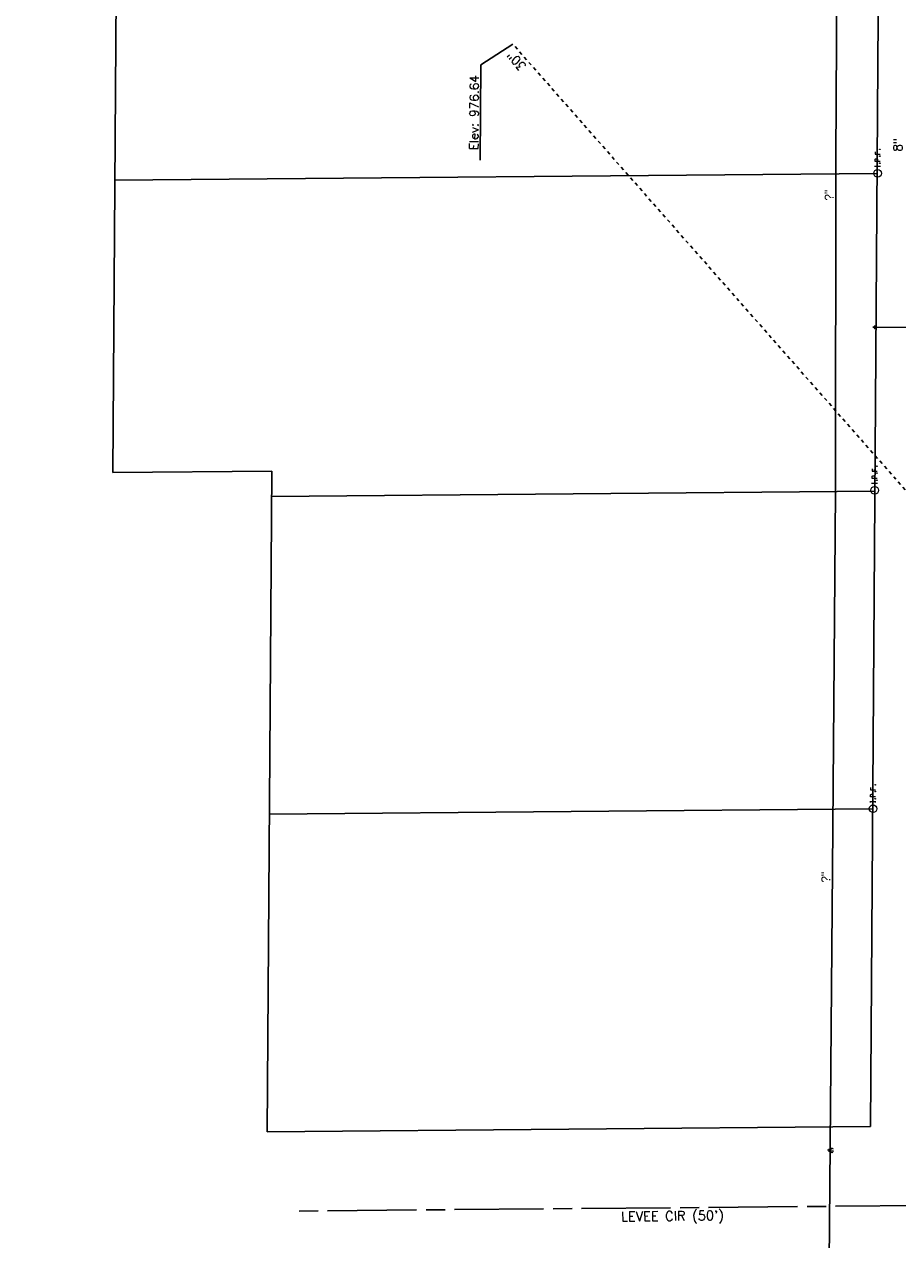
# Model space of a CAD drawing. Extents: x 2300122 to 2305194, y 360020 to 364238.
# Tile 87 of 93: x 2304367 to 2304642, y 362663 to 363046. Entities that reach past the tile are written whole.
import ezdxf
from ezdxf.enums import TextEntityAlignment as Align

# ---------------------------------------------------------------- set-up
doc = ezdxf.new("R2010")
doc.units = 0
doc.header["$LTSCALE"] = 20
doc.header["$MEASUREMENT"] = 0
for name, pattern in [('CL', [2, 0.3, -0.15, 1.4, -0.15]), ('gasex', [0]), ('OhDOT_USTN5', [0.11, 0.055, -0.055]), ('rowex', [0]), ('waterex', [0])]:
    doc.linetypes.add(name, pattern=pattern)
for name, color, linetype in [('DR_X_Storm_Sewer', 151, 'OhDOT_USTN5'), ('DR_X_Text', 7, 'Continuous'), ('DV_X_Property_Line', 7, 'Continuous'), ('RW_X_CL', 6, 'CL'), ('RW_X_Fee_RW', 6, 'rowex'), ('RW_X_Text', 7, 'Continuous'), ('SV_X_Mon_Cells_Found', 7, 'Continuous'), ('UT_X_Gas', 2, 'gasex'), ('UT_X_Gas_Cells', 2, 'Continuous'), ('UT_X_Gas_Text', 7, 'Continuous'), ('UT_X_Sanitary_Text', 7, 'Continuous'), ('UT_X_Water', 133, 'waterex'), ('UT_X_Water_Cells', 133, 'Continuous')]:
    doc.layers.add(name, color=color, linetype=linetype)
doc.styles.add('Simplex Normal (0.14)', font='Simplex.shx')
doc.styles.add('Straight Normal (0.14) Font 30', font='font30.shx', dxfattribs={"height": 0.14})

# ---------------------------------------------------------------- blocks, each defined once
blk = doc.blocks.new('WSS')
at = {"layer": 'Defpoints', "color": 133, "linetype": 'Continuous', "lineweight": 30}
blk.add_point((0, 0), dxfattribs=at)
at = {"layer": 'UT_X_Water_Cells', "color": 133, "linetype": 'Continuous', "lineweight": 0}
for p, q in [((0.032, 0.106), (-0.032, 0.106)), ((0, 0.074), (0, 0.138)), ((0.02, 0.008), (0.055, -0.01))]:
    blk.add_line(p, q, dxfattribs=at)
at = {"layer": 'UT_X_Water_Cells', "color": 133, "linetype": 'Continuous', "lineweight": 0, "flags": 128}
for points in [[(-0.059, 0.045), (-0.074, 0.03), (-0.074, -0.03), (-0.059, -0.045)], [(-0.055, 0.035), (-0.041, -0.041), (-0.027, 0.035), (-0.013, -0.041), (0.001, 0.035)], [(0.045, 0.059), (0.03, 0.074), (-0.03, 0.074), (-0.045, 0.059)], [(0.059, -0.045), (0.074, -0.03), (0.074, 0.03), (0.059, 0.045)], [(-0.045, -0.059), (-0.03, -0.074), (0.03, -0.074), (0.045, -0.059)]]:
    blk.add_lwpolyline(points, dxfattribs=at)
at = {"layer": 'UT_X_Water_Cells', "color": 133, "linetype": 'Continuous', "lineweight": 0, "extrusion": (0, 0, -1)}
for centre, radius, start, end in [((-0.028, 0.02), 0.0135, 303.63245, 53.74127), ((-0.039, -0.005), 0.04, 61.34633, 118.65367), ((-0.037, -0.009), 0.0316, 235.60372, 316.33053), ((-0.044, -0.022), 0.017, 132.06416, 228.51167)]:
    blk.add_arc(centre, radius, start, end, dxfattribs=at)
blk = doc.blocks.new('GMRK')
at = {"layer": 'UT_X_Gas_Cells', "color": 2, "linetype": 'Continuous', "lineweight": 0}
for p, q in [((0, 0), (-0.048, 0)), ((0, -0.05), (0, 0.05))]:
    blk.add_line(p, q, dxfattribs=at)
at = {"layer": 'UT_X_Gas_Cells', "color": 2, "linetype": 'Continuous', "lineweight": 0, "flags": 128}
blk.add_lwpolyline([(0.124, 0.038), (0.123, 0.043), (0.12, 0.048), (0.115, 0.053), (0.108, 0.058), (0.103, 0.06), (0.099, 0.061), (0.093, 0.062), (0.082, 0.062), (0.077, 0.061), (0.074, 0.06), (0.07, 0.058), (0.062, 0.053), (0.057, 0.046), (0.054, 0.038), (0.052, 0.027), (0.05, 0.011), (0.05, -0.009), (0.051, -0.026), (0.055, -0.039), (0.061, -0.051), (0.066, -0.055), (0.072, -0.059), (0.082, -0.063), (0.093, -0.063), (0.104, -0.061), (0.108, -0.059), (0.112, -0.057), (0.116, -0.053), (0.12, -0.047), (0.124, -0.038), (0.124, -0.013), (0.103, -0.013)], dxfattribs=at)
blk = doc.blocks.new('IPF')
at = {"layer": 'SV_X_Mon_Cells_Found', "color": 7, "linetype": 'Continuous', "lineweight": 0, "flags": 128}
for points in [[(0.101, 0.04), (0.118, 0.04)], [(0.11, -0.04), (0.11, 0.04)], [(0.188, -0.04), (0.188, 0.04), (0.214, 0.04), (0.217, 0.039), (0.221, 0.038), (0.223, 0.037), (0.224, 0.036), (0.226, 0.032), (0.228, 0.029), (0.229, 0.024), (0.229, 0.017), (0.229, 0.014), (0.227, 0.01), (0.225, 0.006), (0.223, 0.004), (0.221, 0.003), (0.219, 0.002), (0.214, 0.001), (0.188, 0.001)], [(0.338, 0.04), (0.3, 0.04), (0.3, -0.04)], [(0.3, 0.001), (0.327, 0.001)], [(0.101, -0.04), (0.118, -0.04)], [(0.157, -0.029), (0.16, -0.029), (0.162, -0.031), (0.164, -0.033), (0.164, -0.036), (0.162, -0.039), (0.16, -0.04), (0.157, -0.04), (0.156, -0.039), (0.154, -0.036), (0.154, -0.033), (0.156, -0.031), (0.157, -0.029)], [(0.27, -0.029), (0.273, -0.029), (0.274, -0.031), (0.276, -0.033), (0.276, -0.036), (0.274, -0.039), (0.273, -0.04), (0.27, -0.04), (0.268, -0.039), (0.267, -0.036), (0.267, -0.033), (0.268, -0.031), (0.27, -0.029)], [(0.377, -0.029), (0.38, -0.029), (0.382, -0.031), (0.383, -0.033), (0.383, -0.036), (0.382, -0.039), (0.38, -0.04), (0.377, -0.04), (0.376, -0.039), (0.374, -0.036), (0.374, -0.033), (0.376, -0.031), (0.377, -0.029)]]:
    blk.add_lwpolyline(points, dxfattribs=at)
at = {"layer": 'SV_X_Mon_Cells_Found', "color": 7, "linetype": 'Continuous', "lineweight": 0}
blk.add_circle((0, 0), 0.06, dxfattribs=at)

msp = doc.modelspace()

# ---------------------------------------------------------------- linework, layer by layer
at = {"layer": 'DR_X_Storm_Sewer', "flags": 128}
msp.add_lwpolyline([(2304654.89, 362887.72), (2304521.17, 363039.54)], dxfattribs=at)
at = {"layer": 'DR_X_Text', "flags": 128}
msp.add_lwpolyline([(2304510.84, 363003), (2304511.06, 363033), (2304521.17, 363039.54)], dxfattribs=at)
at = {"layer": 'DV_X_Property_Line', "flags": 128}
for points in [[(2304395.22, 362904.72), (2304402.06, 363896.7)], [(2304395.85, 362996.72), (2304635.84, 362998.84)], [(2304395.22, 362904.72), (2304445.21, 362905.16)], [(2304443.78, 362697.17), (2304445.21, 362905.16)], [(2304445.16, 362897.16), (2304635.15, 362898.84)], [(2304444.47, 362797.16), (2304634.46, 362798.84)]]:
    msp.add_lwpolyline(points, dxfattribs=at)
at = {"layer": 'RW_X_CL'}
msp.add_lwpolyline([(2304453.81, 362672.25), (2304673.6, 362674.19)], dxfattribs=at)
at = {"layer": 'RW_X_Fee_RW', "flags": 128}
msp.add_lwpolyline([(2304633.77, 362698.84), (2304642.05, 363898.81)], dxfattribs=at)
at = {"layer": 'RW_X_Fee_RW'}
msp.add_lwpolyline([(2304443.78, 362697.17), (2304633.77, 362698.84)], dxfattribs=at)
at = {"layer": 'UT_X_Gas', "flags": 128}
msp.add_lwpolyline([(2301772.79, 362190.87), (2301824.9, 362193.44), (2301827.13, 362193.7), (2301902.61, 362195.35), (2301921.71, 362195.72), (2302598.99, 362202.91), (2302619.1, 362201.72), (2302632.56, 362201.74), (2302643.83, 362202.49), (2302649.16, 362203.07), (2303246.6, 362209.14), (2303311.04, 362210.61), (2303395.81, 362210.42), (2303445.16, 362209.52), (2303485.35, 362210.12), (2303530.31, 362210.38), (2303554.76, 362210.36), (2303593.21, 362211.19), (2303662.11, 362212.75), (2303695.58, 362212.77), (2303735.06, 362213.36), (2303784.62, 362214.36), (2303811.68, 362215.19), (2303838.02, 362214.67), (2303875.3, 362215.43), (2303917.3, 362215.05), (2303972.58, 362215.34), (2304075.44, 362216.25), (2304104.03, 362216.67), (2304142.03, 362216.68), (2304183.96, 362217.55), (2304245.48, 362217.15), (2304287.23, 362218.16), (2304340.14, 362219.65), (2304379.55, 362220.13), (2304423.36, 362221.34), (2304467.76, 362223.97), (2304503.52, 362229.16), (2304542.51, 362233.59), (2304572.69, 362236.39), (2304602.18, 362237.84), (2304634.79, 362238.31), (2304632.96, 362260.55), (2304621.31, 362301.47), (2304615.84, 362387.06), (2304619.25, 362457.01), (2304619.37, 362523.24), (2304620.77, 362655.85), (2304621.86, 362779.83), (2304622.72, 362898.51), (2304622.9, 363003.54), (2304623.37, 363096.24), (2304624.3, 363189.54), (2304624.32, 363243.83), (2304624.97, 363348.77), (2304625.89, 363407.3), (2304626.71, 363522.37), (2304627.43, 363634.88), (2304628.03, 363752.22)], dxfattribs=at)
at = {"layer": 'UT_X_Water', "flags": 128}
msp.add_lwpolyline([(2304705.44, 362949.83), (2304635.15, 362950.45)], dxfattribs=at)

# ---------------------------------------------------------------- block references
at = {"layer": 'SV_X_Mon_Cells_Found', "xscale": 20, "yscale": 20, "zscale": 20, "rotation": 90}
for p in [(2304636, 362998.89), (2304635.09, 362899.11), (2304634.58, 362798.86)]:
    msp.add_blockref('IPF', p, dxfattribs=at)
at = {"layer": 'UT_X_Gas_Cells', "xscale": 10, "yscale": 10, "zscale": 10, "rotation": 358.9862675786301}
msp.add_blockref('GMRK', (2304620.75, 362691.37), dxfattribs=at)
at = {"layer": 'UT_X_Water_Cells', "xscale": 5, "yscale": 5, "zscale": 5, "rotation": 89.49081419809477}
msp.add_blockref('WSS', (2304635.15, 362950.45), dxfattribs=at)

# ---------------------------------------------------------------- texts
at = {"layer": 'DR_X_Text', "char_height": 2.8, "attachment_point": 5, "style": 'Simplex Normal (0.14)'}
for s, insert, rotation in [('30"', (2304522.3, 363034.29), 131.3726), ('Elev: 976.64', (2304508.95, 363018.01), 89.5888)]:
    msp.add_mtext(s, dxfattribs=dict(at, insert=insert, rotation=rotation))
at = {"layer": 'RW_X_Text', "style": 'Simplex Normal (0.14)'}
msp.add_text("LEVEE CIR (50')", height=3, rotation=0.6229, dxfattribs=at).set_placement((2304571.4, 362670.71), align=Align.MIDDLE_CENTER)
at = {"layer": 'UT_X_Gas_Text', "style": 'Straight Normal (0.14) Font 30'}
for rotation, p in [(89.9013, (2304620.75, 362992)), (89.4991, (2304619.69, 362777.3))]:
    msp.add_text('?"', height=2.8, rotation=rotation, dxfattribs=at).set_placement(p, align=Align.MIDDLE_CENTER)
at = {"layer": 'UT_X_Sanitary_Text', "insert": (2304642.4, 363007.89), "char_height": 2.8, "attachment_point": 5, "rotation": 89.5361, "style": 'Simplex Normal (0.14)'}
msp.add_mtext('8"', dxfattribs=at)

doc.saveas('drawing.dxf')
